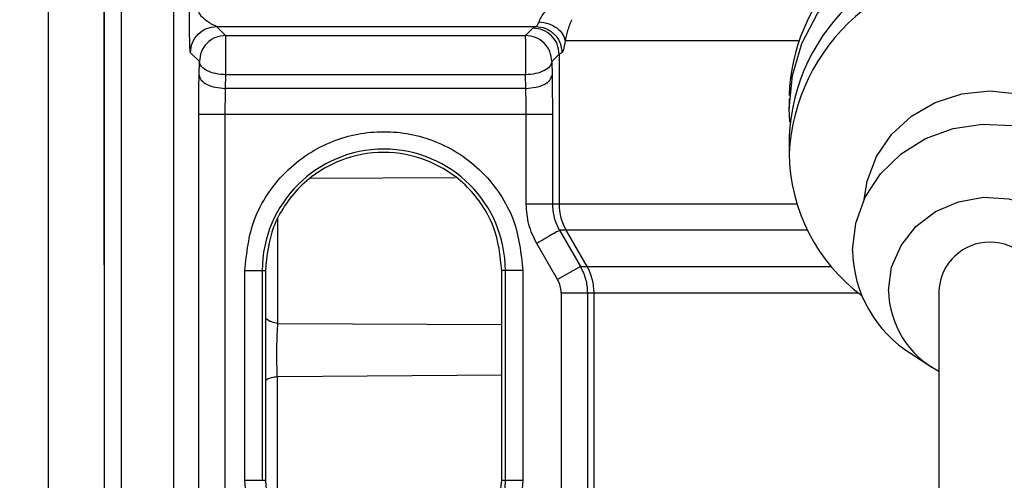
# Model space of a CAD drawing. Header units: inches. Extents: x 144.9 to 238.4, y 214.8 to 247.7.
# Tile 107 of 256: x 152.5712 to 152.7098, y 244.8341 to 244.899. Entities that reach past the tile are written whole.
import ezdxf

# ---------------------------------------------------------------- set-up
doc = ezdxf.new("R2010")
doc.units = ezdxf.units.IN
doc.header["$LTSCALE"] = 0.25
doc.header["$MEASUREMENT"] = 0
doc.layers.add('ANNOTATIONS', color=1, linetype='Continuous')
doc.layers.add('MOTOR LH', color=7, linetype='Continuous')
doc.styles.add('ARIAL', font='arial.ttf', dxfattribs={"height": 0.09375})
doc.dimstyles.new('STANDARD$0', dxfattribs={"dimtxt": 0.09375, "dimasz": 0.09375, "dimexe": 0.03125, "dimexo": 0.046875, "dimgap": 0.09, "dimtad": 0, "dimtih": 1, "dimtoh": 1, "dimdec": 4, "dimzin": 0, "dimdsep": 46, "dimtxsty": 'ARIAL', "dimcen": 0.09, "dimadec": 0, "dimazin": 0, "dimtfac": 1, "dimtdec": 4, "dimtofl": 0, "dimtmove": 0, "dimatfit": 1, "dimfxl": 1, "dimtolj": 1, "dimtzin": 0, "dimarcsym": 0})

# ---------------------------------------------------------------- blocks, each defined once
blk = doc.blocks.new('*D64')
at = {"layer": 'ANNOTATIONS', "color": 0, "lineweight": -2, "transparency": 16777216}
for p, q in [((152.282684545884, 244.7210665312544), (152.282684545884, 245.6873671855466)), ((153.423309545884, 243.5376739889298), (153.423309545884, 245.6873671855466)), ((152.376434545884, 245.6561171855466), (152.5678870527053, 245.6561171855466)), ((153.329559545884, 245.6561171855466), (153.1381070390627, 245.6561171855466))]:
    blk.add_line(p, q, dxfattribs=at)
at = {"layer": 'ANNOTATIONS', "color": 0, "transparency": 16777216}
for points in [[(152.376434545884, 245.6717421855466), (152.376434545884, 245.6404921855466), (152.282684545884, 245.6561171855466)], [(153.329559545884, 245.6717421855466), (153.329559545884, 245.6404921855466), (153.423309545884, 245.6561171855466)]]:
    blk.add_solid(points, dxfattribs=at)
at = {"layer": 'defpoints', "color": 0, "transparency": 16777216}
for p in [(152.282684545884, 245.6561171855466), (152.282684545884, 244.6741915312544), (153.423309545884, 243.4907989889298)]:
    blk.add_point(p, dxfattribs=at)
at = {"layer": 'ANNOTATIONS', "color": 0, "transparency": 16777216, "insert": (152.852997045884, 245.6561171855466), "char_height": 0.09375, "attachment_point": 5, "style": 'ARIAL'}
blk.add_mtext('\\A1;18 5/8"', dxfattribs=at)
blk = doc.blocks.new('*D66')
at = {"layer": 'ANNOTATIONS', "color": 0, "lineweight": -2, "transparency": 16777216}
for p, q in [((151.9943491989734, 244.7850832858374), (151.9943491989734, 246.0537298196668)), ((153.423309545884, 243.5376739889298), (153.423309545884, 246.0537298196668)), ((152.0880991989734, 246.0224798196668), (152.5044876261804, 246.0224798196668)), ((153.329559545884, 246.0224798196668), (152.913171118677, 246.0224798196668))]:
    blk.add_line(p, q, dxfattribs=at)
at = {"layer": 'ANNOTATIONS', "color": 0, "transparency": 16777216}
for points in [[(152.0880991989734, 246.0381048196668), (152.0880991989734, 246.0068548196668), (151.9943491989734, 246.0224798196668)], [(153.329559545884, 246.0381048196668), (153.329559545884, 246.0068548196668), (153.423309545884, 246.0224798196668)]]:
    blk.add_solid(points, dxfattribs=at)
at = {"layer": 'defpoints', "color": 0, "transparency": 16777216}
for p in [(153.423309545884, 246.0224798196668), (151.9943491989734, 244.7382082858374), (153.423309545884, 243.4907989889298)]:
    blk.add_point(p, dxfattribs=at)
at = {"layer": 'ANNOTATIONS', "color": 0, "transparency": 16777216, "insert": (152.7088293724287, 246.0224798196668), "char_height": 0.09375, "attachment_point": 5, "style": 'ARIAL'}
blk.add_mtext('\\A1;24""', dxfattribs=at)

msp = doc.modelspace()

# ---------------------------------------------------------------- linework, layer by layer
at = {"layer": 'MOTOR LH'}
for p, q in [((152.5855573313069, 244.5807696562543), (152.5855573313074, 244.9719277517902)), ((152.5830967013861, 244.9694671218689), (152.5830967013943, 244.4992384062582)), ((152.5752842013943, 244.3826446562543), (152.5752842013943, 244.9657384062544)), ((152.5929392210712, 244.7972271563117), (152.5929392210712, 244.9569921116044)), ((152.598944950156, 244.8980259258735), (152.6438611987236, 244.8980259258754)), ((152.598944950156, 244.8980259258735), (152.6002028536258, 244.8967680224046)), ((152.6424109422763, 244.8967680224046), (152.6434465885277, 244.8978036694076)), ((152.6434465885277, 244.8978036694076), (152.6438611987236, 244.8980259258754)), ((152.600202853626, 244.8967680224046), (152.6424109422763, 244.8967680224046)), ((152.6002028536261, 244.8962757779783), (152.6002028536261, 244.8912338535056)), ((152.6424109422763, 244.8962757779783), (152.6424109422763, 244.8967680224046)), ((152.680758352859, 244.8959917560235), (152.6479766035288, 244.8959917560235)), ((152.596514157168, 244.8930793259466), (152.5952562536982, 244.8943372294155)), ((152.6471352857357, 244.8941149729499), (152.6460996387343, 244.8930793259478)), ((152.6475354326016, 244.8943372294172), (152.6471352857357, 244.8941149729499)), ((152.6471352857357, 244.8941149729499), (152.6471352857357, 244.8730198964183)), ((152.5964755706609, 244.8911654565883), (152.596514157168, 244.8930793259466)), ((152.6460996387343, 244.8930793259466), (152.6461382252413, 244.8911654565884)), ((152.6002028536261, 244.8912338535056), (152.600164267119, 244.8893199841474)), ((152.6424109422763, 244.8912338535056), (152.6002028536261, 244.8912338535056)), ((152.6424495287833, 244.8893199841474), (152.6424109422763, 244.8912338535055)), ((152.6424495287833, 244.8893199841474), (152.600164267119, 244.8893199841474)), ((152.6795047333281, 244.8878271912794), (152.6795047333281, 244.8864998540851)), ((152.5964237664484, 244.8167275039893), (152.5964237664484, 244.8856290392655)), ((152.6001124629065, 244.8856290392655), (152.6001124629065, 244.8179570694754)), ((152.6461900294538, 244.8856290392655), (152.6001124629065, 244.8856290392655)), ((152.6425013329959, 244.8730198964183), (152.6425013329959, 244.8856290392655)), ((152.6461900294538, 244.8856290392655), (152.6461900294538, 244.8730198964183)), ((152.6795047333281, 244.8825949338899), (152.6795047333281, 244.880154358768)), ((152.6121919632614, 244.8766581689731), (152.6325288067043, 244.8767815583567)), ((152.6805884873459, 244.8730198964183), (152.6425013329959, 244.8730198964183)), ((152.6075742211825, 244.8562324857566), (152.6075742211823, 244.8709313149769)), ((152.6820683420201, 244.8693289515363), (152.6471802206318, 244.8693289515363)), ((152.6471802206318, 244.8693289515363), (152.6501253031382, 244.8642310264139)), ((152.6510651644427, 244.8642310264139), (152.6481236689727, 244.8693289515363)), ((152.6469307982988, 244.862385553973), (152.6439857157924, 244.8674834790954)), ((152.6029073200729, 244.8341324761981), (152.6029073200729, 244.8636600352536)), ((152.6029073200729, 244.8636600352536), (152.6057997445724, 244.8636600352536)), ((152.6053645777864, 244.8636600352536), (152.6053645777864, 244.8341324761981)), ((152.6057997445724, 244.8636600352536), (152.6057997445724, 244.8341324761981)), ((152.6420262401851, 244.8636600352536), (152.6390729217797, 244.8636600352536)), ((152.6390729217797, 244.8341324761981), (152.6390729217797, 244.8636600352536)), ((152.6395689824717, 244.8341324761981), (152.6395689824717, 244.8636600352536)), ((152.6420262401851, 244.8636600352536), (152.6420262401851, 244.8341324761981)), ((152.6501253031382, 244.8642310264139), (152.6469307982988, 244.862385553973)), ((152.6501253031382, 244.8642310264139), (152.6854187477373, 244.8642310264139)), ((152.6474255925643, 244.860540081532), (152.6474255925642, 244.8142683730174)), ((152.6474255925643, 244.860540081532), (152.6892039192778, 244.860540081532)), ((152.6511142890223, 244.860540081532), (152.6511142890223, 244.8179570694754)), ((152.6520535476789, 244.8170178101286), (152.6520535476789, 244.860540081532)), ((152.7005676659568, 244.8608643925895), (152.7005676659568, 244.6232696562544)), ((152.6075742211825, 244.8562324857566), (152.6390729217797, 244.8560909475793)), ((152.6967082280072, 244.8519331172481), (152.6995944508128, 244.8500817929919)), ((152.6390729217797, 244.8489283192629), (152.6074885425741, 244.8487048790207)), ((152.6074885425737, 244.8272490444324), (152.6074885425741, 244.8487048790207)), ((152.6029073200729, 244.8341324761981), (152.6057997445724, 244.8341324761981)), ((152.6390729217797, 244.8341324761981), (152.6420262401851, 244.8341324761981))]:
    msp.add_line(p, q, dxfattribs=at)
at = {"layer": 'MOTOR LH', "flags": 128}
for points in [[(152.6795844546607, 244.8845473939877), (152.6795047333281, 244.8864998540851), (152.6799587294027, 244.8911436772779), (152.6813061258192, 244.8956382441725), (152.683503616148, 244.8998390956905), (152.6864805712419, 244.9036112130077), (152.6901413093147, 244.9068333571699), (152.6943681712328, 244.9094019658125), (152.6990253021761, 244.9112344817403), (152.7039630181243, 244.9122720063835), (152.7086351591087, 244.9124947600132)], [(152.6900584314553, 244.8736743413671), (152.6904667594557, 244.8762633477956), (152.691778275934, 244.8797138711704), (152.6938909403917, 244.882809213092), (152.6966988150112, 244.8853941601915), (152.7000611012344, 244.8873390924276), (152.7038091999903, 244.8885464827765), (152.7077551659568, 244.8889557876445), (152.7117011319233, 244.8885464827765), (152.7154492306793, 244.8873390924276), (152.7188115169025, 244.8853941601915), (152.7216193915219, 244.882809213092), (152.7237320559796, 244.8797138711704), (152.7250435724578, 244.8762633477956), (152.7254519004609, 244.87367434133)], [(152.688431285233, 244.8665292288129), (152.6888830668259, 244.8703534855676), (152.6902172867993, 244.8739989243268), (152.6923715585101, 244.8772950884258), (152.6952451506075, 244.8800878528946), (152.6987036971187, 244.8822466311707), (152.7025854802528, 244.8836704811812), (152.7067089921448, 244.8842928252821), (152.7108814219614, 244.8840845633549), (152.7149076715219, 244.8830554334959), (152.7185994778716, 244.8812535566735), (152.7217842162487, 244.8787631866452), (152.7243129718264, 244.8757007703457), (152.7260675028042, 244.8722095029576), (152.7269657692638, 244.8684526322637), (152.7269657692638, 244.8646058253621), (152.7260675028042, 244.8608489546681), (152.7243129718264, 244.8573576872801), (152.7217842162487, 244.8542952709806), (152.7188021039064, 244.8519331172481)], [(152.6934800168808, 244.8608643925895), (152.6939284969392, 244.8641326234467), (152.6952457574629, 244.8671954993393), (152.6973490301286, 244.8698605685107), (152.7001061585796, 244.8719603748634), (152.7033439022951, 244.8733629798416), (152.70685882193, 244.8739802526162), (152.7104300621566, 244.8737734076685), (152.7138332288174, 244.8727554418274), (152.7168544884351, 244.8709903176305), (152.7193040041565, 244.8685889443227), (152.7210278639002, 244.8657022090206), (152.7219177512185, 244.8625114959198), (152.7219177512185, 244.8592172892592), (152.7210278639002, 244.8560265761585), (152.7193040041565, 244.8531398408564), (152.7168544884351, 244.8507384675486), (152.7149426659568, 244.8495099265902)]]:
    msp.add_lwpolyline(points, dxfattribs=at)
at = {"layer": 'MOTOR LH'}
for centre, radius, start, end in [((152.7062708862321, 244.8873907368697), 0.02678263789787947, 96.63085867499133, 177.9896224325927), ((152.7068140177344, 244.8813139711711), 0.02733931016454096, 86.03113384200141, 177.3144663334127), ((152.706917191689, 244.8787754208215), 0.02744711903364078, 85.2525731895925, 177.1202588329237), ((152.6224667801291, 244.8636600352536), 0.01710220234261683, 2.099553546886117e-08, 179.9999999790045), ((152.7047469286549, 244.8804199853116), 0.02524359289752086, 180.602907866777, 233.4765327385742), ((152.6545206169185, 244.8730197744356), 0.007385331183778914, 179.9990536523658, 209.9834941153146), ((152.7077551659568, 244.860467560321), 0.007198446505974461, 3.160174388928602, 176.8398256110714), ((152.7059018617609, 244.8667913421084), 0.01747254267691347, 180.8595514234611, 238.2525508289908), ((152.6446682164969, 244.8605402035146), 0.007385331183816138, 359.9990536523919, 29.98349411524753), ((152.7065345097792, 244.8611238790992), 0.01305707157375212, 181.1387285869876, 242.8074818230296), ((152.6224667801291, 244.8341324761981), 0.01710220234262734, 304.2096022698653, 2.099553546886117e-08)]:
    msp.add_arc(centre, radius, start, end, dxfattribs=at)
for points, knots in [([(152.5830967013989, 244.865960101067), (152.5830967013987, 244.8717048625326), (152.5830967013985, 244.8831942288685), (152.583096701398, 244.8984117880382), (152.5830967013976, 244.9121513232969), (152.5830967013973, 244.9197430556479), (152.5830967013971, 244.9235316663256)], [0, 0, 0, 0, 0.2500038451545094, 0.500000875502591, 0.7504782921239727, 1, 1, 1, 1]), ([(152.5952562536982, 244.8943372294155), (152.5952424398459, 244.894396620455), (152.5952149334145, 244.8945148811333), (152.5951798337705, 244.8951765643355), (152.5951537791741, 244.8960457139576), (152.5951250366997, 244.8977759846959), (152.5951289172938, 244.8993164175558), (152.595131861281, 244.9004850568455)], [0, 0, 0, 0, 0.1482275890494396, 0.2951538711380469, 0.4380320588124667, 0.5736667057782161, 1, 1, 1, 1]), ([(152.598944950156, 244.8980259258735), (152.5989215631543, 244.8980352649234), (152.59887006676, 244.8980558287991), (152.5985504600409, 244.8981997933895), (152.598163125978, 244.8984075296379), (152.5977732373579, 244.8986536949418), (152.5974205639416, 244.8989005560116), (152.5969767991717, 244.8992656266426), (152.5965996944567, 244.899733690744), (152.5963986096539, 244.9001293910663), (152.5963731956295, 244.9003724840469), (152.596361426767, 244.9004850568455)], [0, 0, 0, 0, 0.07678634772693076, 0.1690776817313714, 0.3933701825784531, 0.4414139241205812, 0.5234767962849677, 0.714517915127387, 0.8439011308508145, 0.9277129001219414, 1, 1, 1, 1]), ([(152.6443183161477, 244.8986877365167), (152.6443649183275, 244.8988108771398), (152.6444627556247, 244.8990694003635), (152.6447155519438, 244.8995324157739), (152.6450823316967, 244.9000252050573), (152.6453964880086, 244.9003264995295), (152.6455618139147, 244.9004850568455)], [0, 0, 0, 0, 0.2183689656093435, 0.4584469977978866, 0.7150057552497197, 1, 1, 1, 1]), ([(152.6488957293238, 244.8989872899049), (152.6487847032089, 244.898725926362), (152.6485615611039, 244.898200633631), (152.6483060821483, 244.8973960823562), (152.6481072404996, 244.8966169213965), (152.6480211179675, 244.8962047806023), (152.6479766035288, 244.8959917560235)], [0, 0, 0, 0, 0.222345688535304, 0.4468740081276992, 0.7141039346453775, 1, 1, 1, 1]), ([(152.6438611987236, 244.8980259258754), (152.6439364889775, 244.8980640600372), (152.6440871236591, 244.8981403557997), (152.6442412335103, 244.8985052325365), (152.6443183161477, 244.8986877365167)], [0, 0, 0, 0, 0.4998201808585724, 1, 1, 1, 1]), ([(152.6438611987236, 244.8980259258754), (152.644322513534, 244.8979753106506), (152.6450320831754, 244.8978974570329), (152.6458861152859, 244.8974364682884), (152.6464740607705, 244.8969603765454), (152.6469482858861, 244.8963701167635), (152.647407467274, 244.8955127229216), (152.6474850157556, 244.8948003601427), (152.6475354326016, 244.8943372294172)], [0, 0, 0, 0, 0.2395026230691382, 0.3683900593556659, 0.4999999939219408, 0.6316099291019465, 0.7604973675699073, 1, 1, 1, 1]), ([(152.6443183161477, 244.8986877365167), (152.6447556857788, 244.8986250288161), (152.6456621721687, 244.8984950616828), (152.6468504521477, 244.8978578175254), (152.6477151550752, 244.8969821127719), (152.6478915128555, 244.8963140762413), (152.6479766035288, 244.8959917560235)], [0, 0, 0, 0, 0.241244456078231, 0.5000000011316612, 0.7587555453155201, 1, 1, 1, 1]), ([(152.6479766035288, 244.8959917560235), (152.6479017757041, 244.8955325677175), (152.6477538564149, 244.8946248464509), (152.6476076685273, 244.8944323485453), (152.6475354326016, 244.8943372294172)], [0, 0, 0, 0, 0.505869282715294, 0.9999999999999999, 0.9999999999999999, 0.9999999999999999, 0.9999999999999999]), ([(152.5964237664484, 244.8856290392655), (152.5964260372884, 244.8866006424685), (152.5964305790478, 244.8885438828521), (152.5964605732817, 244.89029158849), (152.5964755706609, 244.8911654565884)], [0, 0, 0, 0, 0.4999912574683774, 1, 1, 1, 1]), ([(152.6461382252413, 244.8911654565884), (152.6461532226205, 244.89029158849), (152.6461832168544, 244.8885438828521), (152.6461877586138, 244.8866006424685), (152.6461900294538, 244.8856290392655)], [0, 0, 0, 0, 0.5000087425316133, 1, 1, 1, 1]), ([(152.600164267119, 244.8893199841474), (152.6001491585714, 244.8887302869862), (152.6001192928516, 244.8875646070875), (152.6001147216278, 244.8862691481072), (152.6001124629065, 244.8856290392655)], [0, 0, 0, 0, 0.5058825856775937, 1, 1, 1, 1]), ([(152.6425013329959, 244.8856290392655), (152.6424990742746, 244.8862691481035), (152.642494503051, 244.8875646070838), (152.6424646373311, 244.8887302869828), (152.6424495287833, 244.8893199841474)], [0, 0, 0, 0, 0.4941174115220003, 1, 1, 1, 1]), ([(152.6029073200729, 244.8636600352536), (152.6031685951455, 244.8661203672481), (152.6035705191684, 244.8699051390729), (152.6060095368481, 244.8744602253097), (152.6085339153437, 244.8775894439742), (152.6116674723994, 244.8801300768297), (152.6162212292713, 244.8824927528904), (152.622466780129, 244.8836919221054), (152.6287123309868, 244.8824927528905), (152.6332660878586, 244.8801300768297), (152.6363996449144, 244.8775894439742), (152.6389240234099, 244.8744602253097), (152.6413630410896, 244.8699051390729), (152.6417649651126, 244.8661203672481), (152.6420262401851, 244.8636600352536)], [0, 0, 0, 0, 0.1197284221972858, 0.1841803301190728, 0.2499999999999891, 0.3158196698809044, 0.3802715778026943, 0.499999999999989, 0.6197284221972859, 0.6841803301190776, 0.7499999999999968, 0.8158196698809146, 0.8802715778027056, 1, 1, 1, 1]), ([(152.6390729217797, 244.8636600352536), (152.6388506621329, 244.8657527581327), (152.6385087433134, 244.8689721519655), (152.6364341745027, 244.8728464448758), (152.6342869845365, 244.8755080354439), (152.6316216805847, 244.8776689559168), (152.6277483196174, 244.8796785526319), (152.6224363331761, 244.8806983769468), (152.6171243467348, 244.8796785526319), (152.6132509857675, 244.8776689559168), (152.6105856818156, 244.8755080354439), (152.6084384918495, 244.8728464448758), (152.6063639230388, 244.8689721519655), (152.6060220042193, 244.8657527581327), (152.6057997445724, 244.8636600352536)], [0, 0, 0, 0, 0.1196944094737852, 0.1841349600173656, 0.2499505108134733, 0.3157743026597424, 0.3802375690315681, 0.5000000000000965, 0.6197624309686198, 0.6842256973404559, 0.7500494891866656, 0.8158650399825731, 0.8803055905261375, 1, 1, 1, 1]), ([(152.6439857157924, 244.8674834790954), (152.6435559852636, 244.8683573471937), (152.6426965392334, 244.8701050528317), (152.6425664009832, 244.8720482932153), (152.6425013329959, 244.8730198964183)], [0, 0, 0, 0, 0.5000087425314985, 1, 1, 1, 1]), ([(152.6461900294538, 244.8730198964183), (152.6462324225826, 244.8723797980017), (152.6463182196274, 244.871084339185), (152.6468906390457, 244.8699186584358), (152.6471802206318, 244.8693289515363)], [0, 0, 0, 0, 0.4941094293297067, 1, 1, 1, 1]), ([(152.583096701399, 244.86447700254), (152.5830967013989, 244.8644826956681), (152.5830967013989, 244.864496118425), (152.5830967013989, 244.8649978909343), (152.5830967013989, 244.8656385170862), (152.5830967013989, 244.865960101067)], [0, 0, 0, 0, 0.2683669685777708, 0.6327320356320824, 1, 1, 1, 1]), ([(152.6501253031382, 244.8642310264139), (152.6504145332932, 244.8636412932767), (152.6509863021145, 244.8624754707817), (152.6510719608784, 244.8611801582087), (152.6511142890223, 244.860540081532)], [0, 0, 0, 0, 0.5058515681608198, 1, 1, 1, 1]), ([(152.6474255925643, 244.860540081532), (152.6474042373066, 244.8608640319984), (152.6473615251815, 244.8615119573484), (152.6470743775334, 244.8620943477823), (152.6469307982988, 244.862385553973)], [0, 0, 0, 0, 0.4999811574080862, 1, 1, 1, 1]), ([(152.6075742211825, 244.8562324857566), (152.6072696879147, 244.8562799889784), (152.6066606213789, 244.856374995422), (152.6060341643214, 244.8567237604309), (152.6058373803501, 244.8570147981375), (152.6057997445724, 244.857070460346)], [0, 0, 0, 0, 0.4471306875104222, 0.894261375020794, 1, 1, 1, 1]), ([(152.6074885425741, 244.8487048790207), (152.6074763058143, 244.8489983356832), (152.6074518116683, 244.8495857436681), (152.6074302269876, 244.8506255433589), (152.6074214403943, 244.851717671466), (152.6074268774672, 244.8528212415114), (152.6074459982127, 244.8538783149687), (152.6074780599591, 244.8548314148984), (152.6075207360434, 244.8556551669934), (152.6075563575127, 244.8560396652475), (152.6075742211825, 244.8562324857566)], [0, 0, 0, 0, 0.1248616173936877, 0.2499337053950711, 0.3744780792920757, 0.4990588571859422, 0.6241013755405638, 0.7488985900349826, 0.8740761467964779, 1, 1, 1, 1]), ([(152.6074885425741, 244.8487048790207), (152.6071931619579, 244.8486643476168), (152.6066024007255, 244.8485832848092), (152.606010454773, 244.8483321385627), (152.6058283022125, 244.8481308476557), (152.6057997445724, 244.8480992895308)], [0, 0, 0, 0, 0.4574715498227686, 0.9149430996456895, 1, 1, 1, 1]), ([(152.6114700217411, 244.8179570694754), (152.6102374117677, 244.8189260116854), (152.6077347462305, 244.8208933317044), (152.6050252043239, 244.8248995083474), (152.6032355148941, 244.8293926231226), (152.6030156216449, 244.8325683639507), (152.6029073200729, 244.8341324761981)], [0, 0, 0, 0, 0.2462594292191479, 0.5000000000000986, 0.7537405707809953, 1, 1, 1, 1]), ([(152.6057997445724, 244.8341324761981), (152.6060220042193, 244.832039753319), (152.6063639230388, 244.8288203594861), (152.6084384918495, 244.8249460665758), (152.6105856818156, 244.8222844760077), (152.6132509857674, 244.8201235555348), (152.6171243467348, 244.8181139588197), (152.6224363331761, 244.8170941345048), (152.6277483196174, 244.8181139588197), (152.6316216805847, 244.8201235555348), (152.6342869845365, 244.8222844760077), (152.6364341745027, 244.8249460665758), (152.6385087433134, 244.8288203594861), (152.6388506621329, 244.832039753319), (152.6390729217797, 244.8341324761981)], [0, 0, 0, 0, 0.1196944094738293, 0.1841349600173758, 0.2499505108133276, 0.3157743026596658, 0.3802375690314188, 0.4999999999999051, 0.6197624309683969, 0.6842256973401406, 0.75004948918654, 0.8158650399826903, 0.8803055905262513, 1, 1, 1, 1]), ([(152.6420262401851, 244.8341324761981), (152.6419179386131, 244.8325683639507), (152.6416980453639, 244.8293926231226), (152.6399083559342, 244.8248995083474), (152.6371988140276, 244.8208933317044), (152.6346961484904, 244.8189260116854), (152.633463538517, 244.8179570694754)], [0, 0, 0, 0, 0.2462594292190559, 0.4999999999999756, 0.7537405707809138, 1, 1, 1, 1])]:
    msp.add_open_spline(points, degree=3, knots=knots, dxfattribs=at)
for points in [[(152.5952562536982, 244.8943372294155), (152.5953122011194, 244.8948202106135), (152.5954240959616, 244.8957861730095), (152.5962773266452, 244.8970048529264), (152.597496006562, 244.8978580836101), (152.598461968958, 244.8979699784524), (152.598944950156, 244.8980259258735)], [(152.6471352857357, 244.8941149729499), (152.6470793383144, 244.8945979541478), (152.6469674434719, 244.8955639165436), (152.6461142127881, 244.89678259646), (152.6448955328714, 244.8976358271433), (152.6439295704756, 244.8977477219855), (152.6434465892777, 244.8978036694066)], [(152.6002028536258, 244.8967680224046), (152.5997198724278, 244.8967120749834), (152.5987539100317, 244.8966001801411), (152.597535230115, 244.8957469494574), (152.5966819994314, 244.8945282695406), (152.5965701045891, 244.8935623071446), (152.596514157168, 244.8930793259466)], [(152.600202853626, 244.8967680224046), (152.600202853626, 244.8967386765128), (152.600202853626, 244.8966799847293), (152.6002028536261, 244.896410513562), (152.6002028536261, 244.8962757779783)], [(152.6460996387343, 244.8930793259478), (152.646043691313, 244.8935623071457), (152.6459317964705, 244.8945282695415), (152.6450785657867, 244.8957469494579), (152.6438598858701, 244.8966001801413), (152.6428939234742, 244.8967120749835), (152.6424109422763, 244.8967680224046)], [(152.6424109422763, 244.8962757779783), (152.6424109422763, 244.8959859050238), (152.6424109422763, 244.8954061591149), (152.6424109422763, 244.8940569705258), (152.6424109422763, 244.8925736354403), (152.6424109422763, 244.8916804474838), (152.6424109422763, 244.8912338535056)], [(152.6002028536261, 244.8912338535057), (152.5997285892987, 244.8912676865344), (152.5987800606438, 244.8913353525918), (152.5975753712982, 244.8917647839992), (152.5967170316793, 244.8923674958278), (152.5965817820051, 244.8928420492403), (152.596514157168, 244.8930793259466)], [(152.6460996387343, 244.8930793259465), (152.6460320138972, 244.8928420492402), (152.6458967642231, 244.8923674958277), (152.6450384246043, 244.8917647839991), (152.6438337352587, 244.8913353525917), (152.6428852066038, 244.8912676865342), (152.6424109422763, 244.8912338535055)], [(152.5964755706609, 244.8911654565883), (152.596543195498, 244.8909281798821), (152.5966784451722, 244.8904536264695), (152.5975367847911, 244.889850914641), (152.5987414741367, 244.8894214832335), (152.5996900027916, 244.8893538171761), (152.600164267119, 244.8893199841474)], [(152.6424495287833, 244.8893199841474), (152.6429237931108, 244.8893538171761), (152.6438723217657, 244.8894214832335), (152.6450770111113, 244.889850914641), (152.6459353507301, 244.8904536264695), (152.6460706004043, 244.8909281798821), (152.6461382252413, 244.8911654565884)], [(152.6001124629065, 244.8856290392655), (152.5996395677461, 244.8856290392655), (152.5986937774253, 244.8856290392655), (152.5974912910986, 244.8856290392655), (152.5966321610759, 244.8856290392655), (152.5964932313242, 244.8856290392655), (152.5964237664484, 244.8856290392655)], [(152.6471802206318, 244.8693289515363), (152.647121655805, 244.8692951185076), (152.6470045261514, 244.8692274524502), (152.6462611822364, 244.8687980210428), (152.6452178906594, 244.8681953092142), (152.6443964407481, 244.8677207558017), (152.6439857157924, 244.8674834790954)]]:
    msp.add_open_spline(points, degree=3, dxfattribs=at)

# ---------------------------------------------------------------- dimensions: what is measured, and where the dimension line sits
at = {"layer": 'ANNOTATIONS'}
for base, p1, p2, text, picture, middle in [((153.423309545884, 246.0224798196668), (151.9943491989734, 244.7382082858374), (153.423309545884, 243.4907989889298), '24""', '*D66', (152.7088293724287, 246.0224798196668)), ((152.282684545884, 245.6561171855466), (153.423309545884, 243.4907989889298), (152.282684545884, 244.6741915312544), '18 5/8"', '*D64', (152.852997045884, 245.6561171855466))]:
    dim = msp.add_linear_dim(base=base, p1=p1, p2=p2, text=text, dimstyle='STANDARD$0', dxfattribs=at)
    dim.commit()
    dim.dimension.update_dxf_attribs({"geometry": picture, "text_midpoint": middle, "dimtype": 160})

doc.saveas('drawing.dxf')
